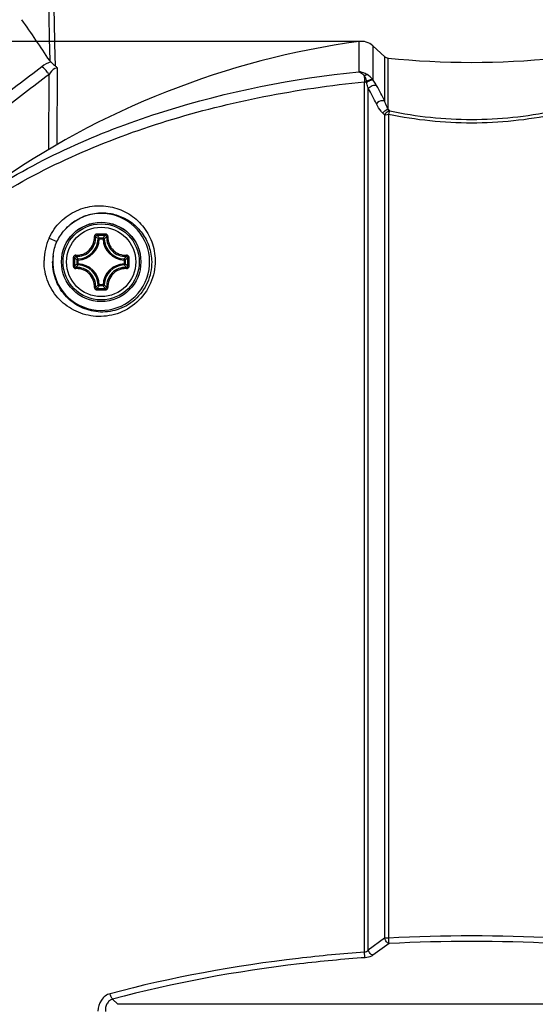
# Model space of a CAD drawing. Header units: millimetres. Extents: x 0 to 420, y 0 to 297.
# Tile 93 of 100: x 335.49 to 344.54, y 190.99 to 208.26. Entities that reach past the tile are written whole.
import ezdxf

# ---------------------------------------------------------------- set-up
doc = ezdxf.new("R2010")
doc.units = ezdxf.units.MM
doc.header["$LTSCALE"] = 23.1
doc.header["$PDMODE"] = 3
doc.header["$PDSIZE"] = 0.3125
doc.linetypes.add('DASHED', pattern=[0.2, 0.1, -0.1])
doc.layers.get('0').update_dxf_attribs({"linetype": 'CONTINUOUS'})
doc.layers.get('Defpoints').update_dxf_attribs({"linetype": 'CONTINUOUS'})
doc.layers.add('DIM_PILOTEES', color=7, linetype='CONTINUOUS')
doc.styles.get("Standard").update_dxf_attribs({"font": 'txt', "width": 0.7})
doc.styles.add('TEXTSTYLE_4', font='txt')
doc.dimstyles.new('DIMSTYLE_10', dxfattribs={"dimtxt": 2.5, "dimasz": 3.5, "dimexe": 2, "dimexo": 0, "dimgap": 2.5, "dimtad": 1, "dimdec": 0, "dimlfac": 5, "dimdsep": 46, "dimtxsty": 'Standard', "dimblk": '_FILLED', "dimblk1": '_FILLED', "dimblk2": '_FILLED', "dimcen": 0, "dimazin": 2, "dimtp": 0.5, "dimtm": 0.5, "dimtfac": 1, "dimtdec": 0, "dimtofl": 0, "dimtmove": 0, "dimatfit": 3, "dimldrblk": '_FILLED', "dimfxl": 0, "dimtolj": 1, "dimarcsym": 0})
doc.dimstyles.new('DIMSTYLE_11', dxfattribs={"dimtxt": 2.5, "dimasz": 3.5, "dimexe": 2, "dimexo": 0, "dimtad": 1, "dimdec": 0, "dimlfac": 5, "dimdsep": 46, "dimtxsty": 'Standard', "dimblk": '_FILLED', "dimblk1": '_FILLED', "dimblk2": '_FILLED', "dimcen": 0, "dimazin": 2, "dimtp": 0.5, "dimtm": 0.5, "dimtfac": 1, "dimtdec": 0, "dimtofl": 0, "dimtmove": 0, "dimatfit": 1, "dimldrblk": '_FILLED', "dimfxl": 0, "dimtolj": 1, "dimarcsym": 0})
doc.dimstyles.new('DIMSTYLE_3', dxfattribs={"dimtxt": 2.5, "dimasz": 3.5, "dimexe": 2, "dimexo": 0, "dimtad": 1, "dimdec": 0, "dimlfac": 5, "dimdsep": 46, "dimtxsty": 'Standard', "dimblk": '_FILLED', "dimblk1": '_FILLED', "dimblk2": '_FILLED', "dimcen": 0, "dimazin": 2, "dimtp": 0.5, "dimtm": 0.5, "dimtfac": 1, "dimtdec": 0, "dimtofl": 0, "dimtmove": 0, "dimatfit": 3, "dimldrblk": '_FILLED', "dimfxl": 0, "dimtolj": 1, "dimarcsym": 0})
doc.dimstyles.new('DIMSTYLE_8', dxfattribs={"dimtxt": 2.5, "dimasz": 3.5, "dimexe": 2, "dimexo": 0, "dimtad": 1, "dimdec": 0, "dimlfac": 5, "dimdsep": 46, "dimtxsty": 'Standard', "dimblk": '_FILLED', "dimblk1": '_FILLED', "dimblk2": '_FILLED', "dimcen": 0, "dimazin": 2, "dimtp": 0.8, "dimtm": 0.8, "dimtfac": 1, "dimtdec": 0, "dimtofl": 0, "dimtmove": 0, "dimatfit": 3, "dimldrblk": '_FILLED', "dimfxl": 0, "dimtolj": 1, "dimarcsym": 0})

# ---------------------------------------------------------------- blocks, each defined once
blk = doc.blocks.new('_FILLED')
at = {"color": 0, "linetype": 'ByBlock'}
blk.add_solid([(0, 0), (-1, 0.1429), (-1, -0.1429)], dxfattribs=at)
blk = doc.blocks.new('*D9')
at = {"layer": 'DIM_PILOTEES', "color": 2, "linetype": 'Continuous'}
for p, q in [((341.487, 207.879), (276.424, 207.879)), ((278.424, 207.879), (278.424, 179.995)), ((278.424, 152.111), (278.424, 179.995)), ((326.224, 152.111), (276.424, 152.111))]:
    blk.add_line(p, q, dxfattribs=at)
at = {"layer": 'DIM_PILOTEES', "color": 2, "linetype": 'Continuous', "xscale": 3.5, "yscale": 3.5, "zscale": 3.5}
for p, rotation in [((278.424, 207.879), 90), ((278.424, 152.111), 270)]:
    blk.add_blockref('_FILLED', p, dxfattribs=dict(at, rotation=rotation))
at = {"layer": 'DIM_PILOTEES', "color": 2, "linetype": 'Continuous', "insert": (275.299, 179.995), "char_height": 2.5, "width": 8.83929, "attachment_point": 2, "rotation": 90, "line_spacing_factor": 0.9}
blk.add_mtext('{\\ftxt;\\W0.0001;\\H0.0001;\\~}{\\ftxt;\\W2.3571428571;\\H2.5; }{\\ftxt;\\W0.0001;\\H0.0001;\\~}', dxfattribs=at)
blk = doc.blocks.new('*D11')
at = {"layer": 'DIM_PILOTEES', "color": 2, "linetype": 'Continuous'}
for p, q in [((336.364, 233.121), (266.424, 233.121)), ((268.424, 233.121), (268.424, 192.616)), ((268.424, 152.111), (268.424, 192.616)), ((326.224, 152.111), (266.424, 152.111))]:
    blk.add_line(p, q, dxfattribs=at)
at = {"layer": 'DIM_PILOTEES', "color": 2, "linetype": 'Continuous', "xscale": 3.5, "yscale": 3.5, "zscale": 3.5}
for p, rotation in [((268.424, 233.121), 90), ((268.424, 152.111), 270)]:
    blk.add_blockref('_FILLED', p, dxfattribs=dict(at, rotation=rotation))
at = {"layer": 'DIM_PILOTEES', "color": 2, "linetype": 'Continuous', "insert": (265.299, 192.616), "char_height": 2.5, "width": 8.57143, "attachment_point": 2, "rotation": 90, "line_spacing_factor": 0.9}
blk.add_mtext('{\\ftxt;\\W0.0001;\\H0.0001;\\~}{\\ftxt;\\W2.2857142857;\\H2.5; }{\\ftxt;\\W0.0001;\\H0.0001;\\~}', dxfattribs=at)
blk = doc.blocks.new('*D20')
at = {"layer": 'Defpoints', "color": 0, "linetype": 'Continuous'}
for p in [(311.294, 239.92), (343.424, 200.711), (298.666, 176.913), (388.182, 176.913)]:
    blk.add_point(p, dxfattribs=at)
at = {"layer": 'DIM_PILOTEES', "color": 0, "linetype": 'Continuous', "lineweight": -2}
for p, q in [((298.666, 176.913), (300.432, 177.852)), ((388.182, 176.913), (386.416, 177.852))]:
    blk.add_line(p, q, dxfattribs=at)
blk.add_arc((343.424, 200.711), 50.691, 335.9568, 204.0432, dxfattribs=at)
at = {"layer": 'DIM_PILOTEES', "color": 0, "linetype": 'Continuous', "lineweight": -2, "xscale": 3.5, "yscale": 3.5, "zscale": 3.5}
for p, rotation in [((298.666, 176.913), 296.0216101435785), ((388.182, 176.913), 243.9783898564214)]:
    blk.add_blockref('_FILLED', p, dxfattribs=dict(at, rotation=rotation))
at = {"layer": 'DIM_PILOTEES', "color": 0, "linetype": 'Continuous', "insert": (349.275, 256.932), "char_height": 2.5, "width": 21.60714, "attachment_point": 2, "rotation": 354.0585, "line_spacing_factor": 0.9}
blk.add_mtext('\\A1;{\\ftxt;\\W0.0001;\\H0.0001;\\~}{\\ftxt;\\W2.8095238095;\\H2.5; }{\\ftxt;\\W0.0001;\\H0.0001;\\~}{\\ftxt;\\W0.0001;\\H0.0001;\\~}{\\ftxt;\\W2.2857142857;\\H2.5; }{\\ftxt;\\W0.0001;\\H0.0001;\\~}{\\ftxt;\\W0.0001;\\H0.0001;\\~}{\\ftxt;\\W0.6666666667;\\H2.5; }{\\ftxt;\\W0.0001;\\H0.0001;\\~}', dxfattribs=at)
blk = doc.blocks.new('*D21')
at = {"layer": 'DIM_PILOTEES', "color": 2, "linetype": 'Continuous'}
blk.add_line((369.875, 225.402), (392.837, 246.836), dxfattribs=at)
at = {"layer": 'DIM_PILOTEES', "color": 2, "linetype": 'Continuous', "xscale": 3.5, "yscale": 3.5, "zscale": 3.5, "rotation": 223.0286752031}
blk.add_blockref('_FILLED', (369.875, 225.402), dxfattribs=at)
at = {"layer": 'DIM_PILOTEES', "color": 2, "linetype": 'Continuous', "insert": (384.091, 242.947), "char_height": 2.5, "width": 13.57143, "attachment_point": 1, "rotation": 43.0287, "line_spacing_factor": 0.9, "style": 'TEXTSTYLE_4'}
blk.add_mtext('{\\ftxt;\\W0.0001;\\H0.0001;\\~}{\\ftxt;\\W1.3333333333;\\H2.5; }{\\ftxt;\\W0.0001;\\H0.0001;\\~}{\\ftxt;\\W0.0001;\\H0.0001;\\~}{\\ftxt;\\W2.2857142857;\\H2.5; }{\\ftxt;\\W0.0001;\\H0.0001;\\~}', dxfattribs=at)

msp = doc.modelspace()

# ---------------------------------------------------------------- linework, layer by layer
at = {"color": 7, "linetype": 'Continuous'}
for p, q in [((341.4465, 207.8767), (341.4465, 207.3472)), ((341.6885, 207.8018), (341.8997, 207.6105)), ((341.6885, 207.8018), (341.6885, 207.2104)), ((341.8997, 206.8309), (341.8997, 207.6105)), ((341.9567, 206.6899), (341.9567, 207.5851)), ((336.1533, 206.0691), (336.1561, 207.4142)), ((336.0065, 205.9859), (336.009, 207.2999)), ((341.6957, 207.2003), (341.6885, 207.2104)), ((341.5444, 191.9058), (341.5444, 207.1687)), ((341.6109, 191.9442), (341.6109, 207.0528)), ((341.8976, 206.5891), (341.8976, 192.1494)), ((341.9672, 206.6003), (341.9672, 192.1532)), ((336.0104, 204.4299), (336.1483, 204.3667)), ((336.8916, 204.4132), (336.8717, 204.4141)), ((336.8916, 204.4331), (336.9564, 204.4331)), ((336.8916, 204.4132), (336.8916, 204.4331)), ((336.8916, 204.4132), (336.9564, 204.4132)), ((336.9564, 204.4132), (336.9564, 204.4331)), ((336.9564, 204.4132), (336.9763, 204.4141)), ((336.522, 204.0436), (336.5021, 204.0436)), ((336.5021, 203.9788), (336.5021, 204.0436)), ((336.522, 203.9788), (336.5021, 203.9788)), ((336.522, 204.0436), (336.5211, 204.0635)), ((336.522, 203.9788), (336.5211, 203.959)), ((336.522, 203.9788), (336.522, 204.0436)), ((337.326, 204.0436), (337.3269, 204.0635)), ((337.326, 204.0436), (337.3459, 204.0436)), ((337.326, 204.0436), (337.326, 203.9788)), ((337.326, 203.9788), (337.3459, 203.9788)), ((337.326, 203.9788), (337.3269, 203.959)), ((337.3459, 204.0436), (337.3459, 203.9788)), ((336.8916, 203.6092), (336.8717, 203.6083)), ((336.9564, 203.6092), (336.8916, 203.6092)), ((336.8916, 203.6092), (336.8916, 203.5894)), ((336.9564, 203.5894), (336.8916, 203.5894)), ((336.9564, 203.6092), (336.9763, 203.6083)), ((336.9564, 203.6092), (336.9564, 203.5894)), ((341.8976, 192.1494), (341.6109, 191.9442)), ((341.9769, 192.0567), (341.6902, 191.8517)), ((337.1247, 191.0837), (337.2164, 190.9921)), ((349.6316, 190.9921), (337.2164, 190.9921))]:
    msp.add_line(p, q, dxfattribs=at)
for radius in [0.6963, 0.6962, 0.6675, 0.6081]:
    msp.add_circle((336.924, 204.0112), radius, dxfattribs=at)
at = {"color": 7, "linetype": 'DASHED'}
msp.add_arc((343.424, 200.7112), 36.1841, 332, 208, dxfattribs=at)
at = {"color": 7, "linetype": 'Continuous'}
for centre, radius, start, end in [((312.2365, 191.8772), 28.4791, 33.3697, 35.11542), ((343.424, 193.4112), 14.6, 97.78444, 125.25112), ((341.4871, 207.5795), 0.3, 47.82911, 97.78444), ((341.9668, 207.6846), 0.1, 227.82911, 264.23228), ((343.424, 222.1112), 14.6, 264.23228, 275.76772), ((374.4136, 156.425), 63.9254, 127.065033, 128.037597), ((335.9823, 207.2603), 0.2322, 41.54529, 53.44596), ((375.0303, 155.9202), 64.5177, 127.215533, 128.176021), ((339.4012, 206.8384), 2.2022, 8.34426, 8.71846), ((333.5036, 202.6156), 9.2421, 26.79774, 28.69254), ((333.6461, 202.6823), 9.2375, 26.68653, 28.58905), ((338.3911, 203.2113), 4.9814, 43.79521, 44.29233), ((338.3226, 203.1017), 4.9943, 44.28976, 44.7846), ((336.924, 204.0112), 0.85, 171.92505, 138.65805), ((336.4982, 204.437), 0.3294, 266.72271, 3.2774), ((336.9239, 181.6682), 22.8324, 89.99976, 90.19291), ((336.924, 181.8339), 22.6428, 89.80684, 90.19316), ((336.136, 203.7124), 1.0442, 43.64713, 47.03605), ((336.9241, 181.6682), 22.8324, 89.80706, 90.00022), ((337.7119, 203.7125), 1.0441, 132.96384, 136.35289), ((337.3497, 204.437), 0.3294, 176.72268, 273.27745), ((336.8892, 204.0248), 0.9677, 155.25137, 179.45787), ((336.504, 204.4312), 0.3681, 272.6605, 357.3395), ((336.504, 204.4312), 0.388, 272.66007, 357.33994), ((337.344, 204.4312), 0.388, 182.66006, 267.33994), ((337.344, 204.4312), 0.3681, 182.6605, 267.3395), ((336.9451, 204.002), 0.8723, 171.52188, 179.39556), ((359.267, 204.0125), 22.8324, 179.81005, 180.19636), ((359.1011, 204.0112), 22.6425, 179.80669, 180.19301), ((337.2228, 204.7992), 1.0441, 222.96384, 226.35289), ((337.2228, 203.2233), 1.0442, 133.64713, 137.03607), ((336.504, 203.5912), 0.3681, 2.66045, 87.3395), ((336.504, 203.5912), 0.388, 2.66007, 87.33994), ((337.344, 203.5912), 0.388, 92.66007, 177.33994), ((337.344, 203.5912), 0.3681, 92.66045, 177.33954), ((336.6252, 204.7992), 1.0442, 313.64713, 317.03605), ((336.6253, 203.2234), 1.044, 42.96355, 46.35313), ((314.7468, 204.0112), 22.6426, 359.807, 0.19331), ((314.5809, 204.0125), 22.8324, 359.80363, 0.18994), ((336.4982, 203.5855), 0.3294, 356.7233, 93.27644), ((337.3497, 203.5855), 0.3294, 86.7235, 183.27661), ((336.1362, 204.3099), 1.044, 312.96357, 316.35313), ((337.7118, 204.3099), 1.044, 223.6469, 227.03631), ((336.9239, 226.3543), 22.8324, 269.80706, 270.00022), ((336.924, 226.1886), 22.6428, 269.80684, 270.19316), ((336.9241, 226.3543), 22.8324, 269.99976, 270.19291), ((343.424, 164.7827), 27.4093, 86.95341, 93.04659), ((343.424, 164.988), 27.1074, 86.94, 93.06), ((341.5315, 192.005), 0.1, 277.45052, 322.56419)]:
    msp.add_arc(centre, radius, start, end, dxfattribs=at)
for points in [[(335.7331, 219.9112), (335.8307, 215.7881), (335.9264, 211.665), (336.0205, 207.5418)], [(336.1206, 207.4468), (336.024, 211.6016), (335.9258, 215.7565), (335.8254, 219.9112)], [(336.0387, 207.5209), (335.9835, 207.5001), (335.9315, 207.4699), (335.8844, 207.4344)], [(336.0387, 207.5209), (336.0317, 207.527), (336.0256, 207.5341), (336.0205, 207.5418)], [(341.6885, 207.2104), (341.6605, 207.2445), (341.6263, 207.2743), (341.5883, 207.2966)], [(336.1483, 204.3667), (336.1827, 204.4417), (336.2313, 204.5107), (336.2858, 204.5727)], [(336.0824, 204.1306), (336.0939, 204.2115), (336.1143, 204.2924), (336.1483, 204.3667)], [(336.5211, 204.0635), (336.5162, 204.0632), (336.5062, 204.0587), (336.5021, 204.0486), (336.5021, 204.0436)], [(336.5021, 203.9788), (336.5021, 203.9739), (336.5062, 203.9637), (336.5162, 203.9592), (336.5211, 203.959)], [(337.3269, 203.959), (337.3318, 203.9592), (337.3418, 203.9637), (337.3458, 203.9739), (337.3459, 203.9788)], [(336.8717, 203.6083), (336.872, 203.6034), (336.8765, 203.5934), (336.8866, 203.5894), (336.8916, 203.5894)]]:
    msp.add_open_spline(points, degree=3, dxfattribs=at)
for points, knots in [([(336.009, 207.2999), (335.9995, 207.3137), (335.9629, 207.3627), (335.9207, 207.4086), (335.8844, 207.4344)], [0, 0, 0, 0, 0.2736553, 1, 1, 1, 1]), ([(336.1561, 207.4142), (336.1405, 207.4145), (336.077, 207.3946), (336.0354, 207.3403), (336.009, 207.2999)], [0, 0, 0, 0, 0.2439945, 1, 1, 1, 1]), ([(336.0387, 207.5209), (336.0447, 207.5155), (336.0725, 207.4913), (336.0975, 207.4639), (336.1206, 207.4468)], [0, 0, 0, 0, 0.2187024, 1, 1, 1, 1]), ([(335.0077, 205.2829), (335.9427, 205.8714), (338.0488, 206.7889), (340.2892, 207.2276), (341.4465, 207.3472)], [0, 0, 0, 0, 0.4870694, 1, 1, 1, 1]), ([(341.4464, 207.3472), (341.4544, 207.3435), (341.4894, 207.3243), (341.5194, 207.297), (341.5403, 207.2741)], [0, 0, 0, 0, 0.2203251, 1, 1, 1, 1]), ([(341.5883, 207.2966), (341.5769, 207.3033), (341.5323, 207.3268), (341.4833, 207.3421), (341.4465, 207.3472)], [0, 0, 0, 0, 0.2626002, 1, 1, 1, 1]), ([(341.5403, 207.2741), (341.5442, 207.2773), (341.5585, 207.2878), (341.5756, 207.2956), (341.5883, 207.2966)], [0, 0, 0, 0, 0.2842922, 1, 1, 1, 1]), ([(341.5403, 207.2741), (341.5452, 207.2671), (341.5642, 207.2359), (341.5737, 207.1998), (341.5779, 207.1723)], [0, 0, 0, 0, 0.234747, 1, 1, 1, 1]), ([(341.5403, 207.2741), (341.5404, 207.2661), (341.541, 207.2309), (341.5427, 207.1958), (341.5444, 207.1687)], [0, 0, 0, 0, 0.2272448, 1, 1, 1, 1]), ([(341.5779, 207.1723), (341.5952, 207.1872), (341.6293, 207.2082), (341.6723, 207.2163), (341.6885, 207.2104)], [0, 0, 0, 0, 0.5697711, 1, 1, 1, 1]), ([(341.5801, 207.158), (341.5977, 207.1742), (341.6332, 207.1971), (341.6786, 207.2065), (341.6957, 207.2003)], [0, 0, 0, 0, 0.5679946, 1, 1, 1, 1]), ([(335.0077, 205.1094), (335.9583, 205.7023), (337.5472, 206.3853), (339.7806, 206.9412), (340.9514, 207.1109), (341.5444, 207.1687)], [0, 0, 0, 0, 0.4869641, 0.7409984, 1, 1, 1, 1]), ([(341.5444, 207.1687), (341.5509, 207.1705), (341.5648, 207.1701), (341.5756, 207.1622), (341.5801, 207.158)], [0, 0, 0, 0, 0.5230158, 1, 1, 1, 1]), ([(341.6109, 207.0528), (341.6088, 207.0614), (341.5996, 207.0968), (341.5889, 207.1318), (341.5801, 207.158)], [0, 0, 0, 0, 0.2440513, 1, 1, 1, 1]), ([(341.6109, 207.0528), (341.6269, 207.0768), (341.6736, 207.1109), (341.7348, 207.1149), (341.7574, 207.1027)], [0, 0, 0, 0, 0.5290863, 1, 1, 1, 1]), ([(341.7574, 207.1027), (341.7531, 207.1106), (341.734, 207.144), (341.7128, 207.1762), (341.6957, 207.2003)], [0, 0, 0, 0, 0.2346327, 1, 1, 1, 1]), ([(341.8997, 206.8309), (341.8889, 206.8364), (341.8347, 206.8465), (341.777, 206.8163), (341.7532, 206.7823)], [0, 0, 0, 0, 0.224897, 1, 1, 1, 1]), ([(341.8674, 206.6199), (341.8563, 206.631), (341.812, 206.6805), (341.776, 206.7371), (341.7532, 206.7823)], [0, 0, 0, 0, 0.2372713, 1, 1, 1, 1]), ([(341.8674, 206.6199), (341.8715, 206.6288), (341.892, 206.6617), (341.9283, 206.6855), (341.9567, 206.6899)], [0, 0, 0, 0, 0.2559624, 1, 1, 1, 1]), ([(341.9567, 206.6899), (341.9512, 206.7007), (341.9293, 206.7465), (341.9113, 206.7942), (341.8997, 206.8309)], [0, 0, 0, 0, 0.239716, 1, 1, 1, 1]), ([(341.9868, 206.6588), (341.9776, 206.6574), (341.9405, 206.6458), (341.91, 206.6156), (341.8976, 206.5891)], [0, 0, 0, 0, 0.2423703, 1, 1, 1, 1]), ([(341.8976, 206.5891), (341.9022, 206.5909), (341.9248, 206.5975), (341.9486, 206.5998), (341.9672, 206.6003)], [0, 0, 0, 0, 0.2076264, 1, 1, 1, 1]), ([(341.9868, 206.6588), (341.985, 206.6554), (341.9768, 206.6365), (341.9712, 206.6166), (341.9672, 206.6003)], [0, 0, 0, 0, 0.188266, 1, 1, 1, 1]), ([(341.9672, 206.6003), (342.4458, 206.5045), (343.424, 206.3998), (344.4022, 206.5045), (344.8807, 206.6003)], [0, 0, 0, 0, 0.5000116, 1, 1, 1, 1]), ([(341.9868, 206.6588), (342.4587, 206.5627), (343.424, 206.4573), (344.3893, 206.5627), (344.8612, 206.6588)], [0, 0, 0, 0, 0.5000121, 1, 1, 1, 1]), ([(336.0104, 204.4299), (336.0596, 204.5367), (336.196, 204.7302), (336.4815, 204.9249), (336.8029, 205.0098), (337.1247, 204.9873), (337.4198, 204.8656), (337.6634, 204.6545), (337.8299, 204.3688), (337.871, 204.1474), (337.8721, 204.0354)], [0, 0, 0, 0, 0.1347238, 0.2643775, 0.3883642, 0.5086577, 0.6277518, 0.7480274, 0.8715977, 1, 1, 1, 1]), ([(336.2858, 204.5727), (336.347, 204.6433), (336.4899, 204.7623), (336.7421, 204.8624), (337.0024, 204.8824), (337.2518, 204.8276), (337.4747, 204.7044), (337.6559, 204.5193), (337.7788, 204.2821), (337.8092, 204.1024), (337.8102, 204.0112)], [0, 0, 0, 0, 0.1339827, 0.2612322, 0.3833959, 0.5029628, 0.6223514, 0.7437654, 0.8691626, 1, 1, 1, 1]), ([(336.4769, 204.129), (336.4985, 204.1278), (336.5424, 204.1298), (336.6061, 204.1466), (336.6652, 204.1765), (336.7339, 204.2318), (336.7951, 204.326), (336.8087, 204.4149), (336.8062, 204.458)], [0, 0, 0, 0, 0.1243919, 0.2495533, 0.3753379, 0.5014672, 0.7519204, 1, 1, 1, 1]), ([(336.847, 204.5005), (336.8415, 204.5005), (336.8304, 204.4982), (336.8166, 204.4886), (336.8076, 204.4745), (336.8059, 204.4634), (336.8062, 204.458)], [0, 0, 0, 0, 0.2518634, 0.5029835, 0.7523337, 1, 1, 1, 1]), ([(336.8062, 204.458), (336.8087, 204.4582), (336.8133, 204.4583), (336.8196, 204.4581), (336.824, 204.4573), (336.8266, 204.4565), (336.8271, 204.4558)], [0, 0, 0, 0, 0.3483663, 0.6548119, 0.8796297, 1, 1, 1, 1]), ([(336.8476, 204.4765), (336.8423, 204.4765), (336.8312, 204.4722), (336.8268, 204.461), (336.8271, 204.4558)], [0, 0, 0, 0, 0.5063591, 1, 1, 1, 1]), ([(336.8717, 204.4141), (336.8682, 204.4177), (336.8536, 204.4319), (336.8386, 204.4457), (336.8271, 204.4558)], [0, 0, 0, 0, 0.2451257, 1, 1, 1, 1]), ([(336.847, 204.5005), (336.847, 204.4977), (336.847, 204.4924), (336.8471, 204.4853), (336.8474, 204.4801), (336.8474, 204.4773), (336.8476, 204.4765)], [0, 0, 0, 0, 0.3459248, 0.6615114, 0.8927311, 1, 1, 1, 1]), ([(336.9763, 204.4141), (336.9798, 204.4177), (336.9943, 204.4319), (337.0093, 204.4457), (337.0209, 204.4558)], [0, 0, 0, 0, 0.245125, 1, 1, 1, 1]), ([(337.001, 204.5005), (337.001, 204.4977), (337.001, 204.4924), (337.0009, 204.4853), (337.0006, 204.4801), (337.0006, 204.4773), (337.0003, 204.4765)], [0, 0, 0, 0, 0.3459108, 0.661487, 0.892709, 1, 1, 1, 1]), ([(337.0209, 204.4558), (337.0211, 204.461), (337.0168, 204.4722), (337.0057, 204.4765), (337.0003, 204.4765)], [0, 0, 0, 0, 0.4936394, 1, 1, 1, 1]), ([(337.0417, 204.4583), (337.042, 204.4637), (337.0402, 204.4747), (337.0312, 204.4887), (337.0174, 204.4982), (337.0064, 204.5005), (337.001, 204.5005)], [0, 0, 0, 0, 0.2476497, 0.4970197, 0.7481445, 1, 1, 1, 1]), ([(337.0417, 204.458), (337.0393, 204.4582), (337.0346, 204.4583), (337.0283, 204.4581), (337.024, 204.4573), (337.0214, 204.4565), (337.0209, 204.4558)], [0, 0, 0, 0, 0.3483523, 0.6547987, 0.8796115, 1, 1, 1, 1]), ([(337.0417, 204.4583), (337.0405, 204.4367), (337.0426, 204.3929), (337.0593, 204.3292), (337.0892, 204.27), (337.1445, 204.2014), (337.2386, 204.1402), (337.3275, 204.1266), (337.3707, 204.129)], [0, 0, 0, 0, 0.1243703, 0.2495104, 0.3752732, 0.5013815, 0.7518496, 1, 1, 1, 1]), ([(336.8916, 204.4331), (336.8866, 204.4331), (336.8765, 204.429), (336.872, 204.4191), (336.8717, 204.4141)], [0, 0, 0, 0, 0.4999872, 1, 1, 1, 1]), ([(336.9763, 204.4141), (336.976, 204.4191), (336.9715, 204.429), (336.9613, 204.4331), (336.9564, 204.4331)], [0, 0, 0, 0, 0.5000128, 1, 1, 1, 1]), ([(336.4769, 204.129), (336.4715, 204.1293), (336.4605, 204.1275), (336.4465, 204.1185), (336.437, 204.1047), (336.4347, 204.0937), (336.4347, 204.0882)], [0, 0, 0, 0, 0.2476486, 0.4970167, 0.7481404, 1, 1, 1, 1]), ([(336.4794, 204.1082), (336.4742, 204.1084), (336.463, 204.104), (336.4587, 204.0929), (336.4587, 204.0876)], [0, 0, 0, 0, 0.4936395, 1, 1, 1, 1]), ([(336.4772, 204.129), (336.477, 204.1265), (336.4769, 204.1219), (336.4772, 204.1156), (336.4779, 204.1112), (336.4787, 204.1086), (336.4794, 204.1082)], [0, 0, 0, 0, 0.3483516, 0.6547993, 0.8796104, 1, 1, 1, 1]), ([(336.5211, 204.0635), (336.5175, 204.0671), (336.5033, 204.0816), (336.4895, 204.0966), (336.4794, 204.1082)], [0, 0, 0, 0, 0.245125, 1, 1, 1, 1]), ([(337.3269, 204.0635), (337.3304, 204.0671), (337.3447, 204.0816), (337.3585, 204.0966), (337.3686, 204.1082)], [0, 0, 0, 0, 0.2451257, 1, 1, 1, 1]), ([(337.3708, 204.129), (337.3709, 204.1265), (337.3711, 204.1219), (337.3708, 204.1156), (337.3701, 204.1112), (337.3693, 204.1086), (337.3686, 204.1082)], [0, 0, 0, 0, 0.3483397, 0.6547745, 0.8795975, 1, 1, 1, 1]), ([(337.3893, 204.0876), (337.3893, 204.0929), (337.385, 204.104), (337.3738, 204.1084), (337.3686, 204.1082)], [0, 0, 0, 0, 0.5063592, 1, 1, 1, 1]), ([(337.4132, 204.0882), (337.4132, 204.0937), (337.4109, 204.1048), (337.4013, 204.1186), (337.3872, 204.1276), (337.3761, 204.1293), (337.3707, 204.129)], [0, 0, 0, 0, 0.2518662, 0.5029821, 0.7523235, 1, 1, 1, 1]), ([(337.8721, 204.0354), (337.8734, 203.8997), (337.8168, 203.6225), (337.5708, 203.2844), (337.2722, 203.1125), (337.0183, 203.056), (336.7719, 203.0491), (336.4751, 203.1251), (336.2272, 203.3016), (336.0765, 203.4894), (335.9581, 203.7114), (335.9204, 203.9051), (335.9216, 204.0339)], [0, 0, 0, 0, 0.133078, 0.2679204, 0.3982543, 0.4608801, 0.5216514, 0.6387393, 0.7542481, 0.8131923, 0.8736034, 1, 1, 1, 1]), ([(337.8102, 204.0112), (337.8115, 203.8883), (337.7602, 203.6367), (337.5358, 203.3315), (337.2166, 203.1518), (336.874, 203.1139), (336.558, 203.2), (336.2967, 203.3903), (336.1149, 203.67), (336.0717, 203.8958), (336.0729, 204.0112)], [0, 0, 0, 0, 0.1350349, 0.2722194, 0.4035953, 0.525822, 0.6414542, 0.7554052, 0.8732253, 1, 1, 1, 1]), ([(336.4347, 204.0882), (336.4375, 204.0882), (336.4428, 204.0882), (336.4499, 204.0881), (336.4551, 204.0878), (336.4579, 204.0878), (336.4587, 204.0876)], [0, 0, 0, 0, 0.3459238, 0.6615078, 0.8927286, 1, 1, 1, 1]), ([(336.4347, 203.9343), (336.4375, 203.9343), (336.4428, 203.9343), (336.4499, 203.9343), (336.4551, 203.9347), (336.4579, 203.9346), (336.4587, 203.9349)], [0, 0, 0, 0, 0.3459255, 0.6615105, 0.8927312, 1, 1, 1, 1]), ([(336.4347, 203.9343), (336.4347, 203.9288), (336.437, 203.9178), (336.4465, 203.904), (336.4605, 203.895), (336.4715, 203.8932), (336.4769, 203.8935)], [0, 0, 0, 0, 0.2518536, 0.5029815, 0.7523529, 1, 1, 1, 1]), ([(336.4587, 203.9349), (336.4587, 203.9295), (336.463, 203.9184), (336.4742, 203.9141), (336.4794, 203.9143)], [0, 0, 0, 0, 0.5063591, 1, 1, 1, 1]), ([(336.5211, 203.959), (336.5175, 203.9554), (336.5033, 203.9409), (336.4895, 203.9259), (336.4794, 203.9143)], [0, 0, 0, 0, 0.2451257, 1, 1, 1, 1]), ([(337.3459, 204.0436), (337.3458, 204.0486), (337.3418, 204.0587), (337.3318, 204.0632), (337.3269, 204.0635)], [0, 0, 0, 0, 0.4999872, 1, 1, 1, 1]), ([(337.3269, 203.959), (337.3304, 203.9554), (337.3447, 203.9409), (337.3585, 203.9259), (337.3686, 203.9143)], [0, 0, 0, 0, 0.2451229, 1, 1, 1, 1]), ([(337.3686, 203.9143), (337.3738, 203.9141), (337.385, 203.9184), (337.3893, 203.9295), (337.3893, 203.9349)], [0, 0, 0, 0, 0.4936394, 1, 1, 1, 1]), ([(337.3711, 203.8935), (337.3764, 203.8932), (337.3874, 203.895), (337.4015, 203.904), (337.411, 203.9178), (337.4132, 203.9288), (337.4132, 203.9343)], [0, 0, 0, 0, 0.2476538, 0.4970269, 0.748153, 1, 1, 1, 1]), ([(337.4132, 204.0882), (337.4105, 204.0882), (337.4052, 204.0882), (337.398, 204.0881), (337.3928, 204.0878), (337.3901, 204.0878), (337.3893, 204.0876)], [0, 0, 0, 0, 0.3459255, 0.6615105, 0.8927312, 1, 1, 1, 1]), ([(337.4132, 203.9343), (337.4105, 203.9343), (337.4052, 203.9343), (337.398, 203.9343), (337.3928, 203.9347), (337.3901, 203.9346), (337.3893, 203.9349)], [0, 0, 0, 0, 0.3459238, 0.6615078, 0.8927286, 1, 1, 1, 1]), ([(336.4772, 203.8935), (336.477, 203.896), (336.4769, 203.9006), (336.4771, 203.9069), (336.4779, 203.9112), (336.4787, 203.9138), (336.4794, 203.9143)], [0, 0, 0, 0, 0.3483097, 0.6547321, 0.8795615, 1, 1, 1, 1]), ([(336.8062, 203.5645), (336.8087, 203.6077), (336.795, 203.6966), (336.7338, 203.7907), (336.6652, 203.846), (336.6061, 203.8759), (336.5424, 203.8926), (336.4985, 203.8947), (336.4769, 203.8935)], [0, 0, 0, 0, 0.2481504, 0.4986193, 0.6247271, 0.7504895, 0.8756297, 1, 1, 1, 1]), ([(337.3711, 203.8935), (337.3494, 203.8947), (337.3056, 203.8926), (337.2419, 203.8759), (337.1827, 203.846), (337.1141, 203.7907), (337.0529, 203.6965), (337.0393, 203.6076), (337.0417, 203.5644)], [0, 0, 0, 0, 0.1243919, 0.2495533, 0.3753379, 0.5014672, 0.7519204, 1, 1, 1, 1]), ([(337.3708, 203.8935), (337.3709, 203.896), (337.3711, 203.9006), (337.3708, 203.9069), (337.3701, 203.9112), (337.3693, 203.9138), (337.3686, 203.9143)], [0, 0, 0, 0, 0.3483516, 0.6547993, 0.8796104, 1, 1, 1, 1]), ([(336.8717, 203.6083), (336.8682, 203.6048), (336.8536, 203.5906), (336.8386, 203.5767), (336.8271, 203.5666)], [0, 0, 0, 0, 0.2451229, 1, 1, 1, 1]), ([(336.9564, 203.5894), (336.9613, 203.5894), (336.9715, 203.5934), (336.976, 203.6034), (336.9763, 203.6083)], [0, 0, 0, 0, 0.4999872, 1, 1, 1, 1]), ([(336.9763, 203.6083), (336.9798, 203.6048), (336.9943, 203.5906), (337.0093, 203.5767), (337.0209, 203.5666)], [0, 0, 0, 0, 0.2451237, 1, 1, 1, 1]), ([(336.8062, 203.5645), (336.8059, 203.5591), (336.8076, 203.5481), (336.8166, 203.5339), (336.8304, 203.5243), (336.8415, 203.522), (336.847, 203.522)], [0, 0, 0, 0, 0.2476838, 0.4970277, 0.7481421, 1, 1, 1, 1]), ([(336.8062, 203.5644), (336.8087, 203.5643), (336.8133, 203.5641), (336.8196, 203.5644), (336.824, 203.5651), (336.8266, 203.5659), (336.8271, 203.5666)], [0, 0, 0, 0, 0.3483542, 0.6548017, 0.8796138, 1, 1, 1, 1]), ([(336.8271, 203.5666), (336.8268, 203.5614), (336.8312, 203.5502), (336.8423, 203.5459), (336.8476, 203.5459)], [0, 0, 0, 0, 0.4936394, 1, 1, 1, 1]), ([(336.847, 203.522), (336.847, 203.5247), (336.847, 203.53), (336.8471, 203.5372), (336.8474, 203.5424), (336.8474, 203.5451), (336.8476, 203.5459)], [0, 0, 0, 0, 0.3459084, 0.6614831, 0.8927053, 1, 1, 1, 1]), ([(337.0003, 203.5459), (337.0057, 203.5459), (337.0168, 203.5502), (337.0211, 203.5614), (337.0209, 203.5666)], [0, 0, 0, 0, 0.5063591, 1, 1, 1, 1]), ([(337.001, 203.522), (337.001, 203.5247), (337.0009, 203.53), (337.0009, 203.5372), (337.0005, 203.5424), (337.0006, 203.5451), (337.0003, 203.5459)], [0, 0, 0, 0, 0.3459248, 0.6615114, 0.8927311, 1, 1, 1, 1]), ([(337.001, 203.522), (337.0064, 203.522), (337.0175, 203.5243), (337.0313, 203.5338), (337.0403, 203.548), (337.042, 203.559), (337.0417, 203.5644)], [0, 0, 0, 0, 0.2518634, 0.5029835, 0.7523337, 1, 1, 1, 1]), ([(337.0417, 203.5644), (337.0393, 203.5643), (337.0346, 203.5641), (337.0283, 203.5644), (337.024, 203.5651), (337.0214, 203.5659), (337.0209, 203.5666)], [0, 0, 0, 0, 0.3483663, 0.6548119, 0.8796297, 1, 1, 1, 1]), ([(341.9672, 192.1532), (341.9606, 192.1532), (341.9373, 192.1527), (341.914, 192.1515), (341.8976, 192.1494)], [0, 0, 0, 0, 0.2871997, 1, 1, 1, 1]), ([(341.9769, 192.0567), (341.9675, 192.06), (341.9306, 192.0799), (341.9046, 192.1186), (341.8976, 192.1494)], [0, 0, 0, 0, 0.2400461, 1, 1, 1, 1]), ([(341.9769, 192.0567), (341.9757, 192.0626), (341.9706, 192.0945), (341.9684, 192.1269), (341.9672, 192.1532)], [0, 0, 0, 0, 0.1843435, 1, 1, 1, 1]), ([(341.5444, 191.9058), (341.1573, 191.8783), (339.6552, 191.7381), (338.1644, 191.465), (337.0812, 191.1783)], [0, 0, 0, 0, 0.257264, 1, 1, 1, 1]), ([(341.5573, 191.8096), (341.5535, 191.8229), (341.5486, 191.8551), (341.5455, 191.8873), (341.5444, 191.9058)], [0, 0, 0, 0, 0.4268035, 1, 1, 1, 1]), ([(341.6902, 191.8517), (341.682, 191.8458), (341.6413, 191.8223), (341.5939, 191.8122), (341.5573, 191.8096)], [0, 0, 0, 0, 0.2160776, 1, 1, 1, 1]), ([(341.6902, 191.8517), (341.6808, 191.855), (341.644, 191.8748), (341.6179, 191.9134), (341.6109, 191.9442)], [0, 0, 0, 0, 0.2400327, 1, 1, 1, 1]), ([(341.5573, 191.8096), (341.1728, 191.7822), (339.6809, 191.6423), (338.2003, 191.3697), (337.1247, 191.0837)], [0, 0, 0, 0, 0.2572589, 1, 1, 1, 1]), ([(337.0812, 191.1783), (337.0506, 191.1702), (336.991, 191.1405), (336.8995, 191.0425), (336.8683, 190.9398), (336.8657, 190.8723)], [0, 0, 0, 0, 0.2401202, 0.4894432, 1, 1, 1, 1]), ([(337.1247, 191.0837), (337.1132, 191.0945), (337.0951, 191.1257), (337.0847, 191.1593), (337.0812, 191.1783)], [0, 0, 0, 0, 0.4487716, 1, 1, 1, 1]), ([(337.1247, 191.0837), (337.1038, 191.078), (337.0638, 191.0558), (337.0082, 190.9827), (336.9952, 190.9109), (336.9972, 190.8648)], [0, 0, 0, 0, 0.2400723, 0.4875485, 1, 1, 1, 1])]:
    msp.add_open_spline(points, degree=3, knots=knots, dxfattribs=at)

# ---------------------------------------------------------------- dimensions: what is measured, and where the dimension line sits
at = {"layer": 'DIM_PILOTEES', "color": 2, "linetype": 'Continuous'}
dim = msp.add_angular_dim_3p(base=(311.2941, 239.9197), center=(343.424, 200.7112), p1=(388.1819, 176.913), p2=(298.666, 176.913), text='{\\ftxt;\\W0.0001;\\H0.0001;\\~}{\\ftxt;\\W2.8095238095;\\H2.5; }{\\ftxt;\\W0.0001;\\H0.0001;\\~}{\\ftxt;\\W0.0001;\\H0.0001;\\~}{\\ftxt;\\W2.2857142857;\\H2.5; }{\\ftxt;\\W0.0001;\\H0.0001;\\~}{\\ftxt;\\W0.0001;\\H0.0001;\\~}{\\ftxt;\\W0.6666666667;\\H2.5; }{\\ftxt;\\W0.0001;\\H0.0001;\\~}', dimstyle='DIMSTYLE_10', dxfattribs=at)
dim.commit()
dim.dimension.update_dxf_attribs({"geometry": '*D20', "text_midpoint": (348.6712, 251.1304), "dimtype": 165})
dim = msp.add_diameter_dim_2p(p1=(369.875, 225.402), p2=(316.9729, 176.0205), text='{\\ftxt;\\W0.0001;\\H0.0001;\\~}{\\ftxt;\\W1.3333333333;\\H2.5; }{\\ftxt;\\W0.0001;\\H0.0001;\\~}{\\ftxt;\\W0.0001;\\H0.0001;\\~}{\\ftxt;\\W2.2857142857;\\H2.5; }{\\ftxt;\\W0.0001;\\H0.0001;\\~}', dimstyle='DIMSTYLE_11', override={"dimpost": '<>'}, dxfattribs=at)
dim.commit()
dim.dimension.update_dxf_attribs({"geometry": '*D21', "text_midpoint": (388.6598, 242.9367), "dimtype": 163})
for base, p1, p2, angle, text, dimstyle, picture, middle in [((268.424, 152.1112), (336.3639, 233.1212), (326.224, 152.1112), 270, '{\\ftxt;\\W0.0001;\\H0.0001;\\~}{\\ftxt;\\W2.2857142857;\\H2.5; }{\\ftxt;\\W0.0001;\\H0.0001;\\~}', 'DIMSTYLE_8', '*D11', (268.424, 192.2591)), ((278.424, 207.8795), (326.224, 152.1112), (341.4871, 207.8795), 90, '{\\ftxt;\\W0.0001;\\H0.0001;\\~}{\\ftxt;\\W2.3571428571;\\H2.5; }{\\ftxt;\\W0.0001;\\H0.0001;\\~}', 'DIMSTYLE_3', '*D9', (278.424, 179.6382))]:
    dim = msp.add_linear_dim(base=base, p1=p1, p2=p2, angle=angle, text=text, dimstyle=dimstyle, dxfattribs=at)
    dim.commit()
    dim.dimension.update_dxf_attribs({"geometry": picture, "text_midpoint": middle, "dimtype": 160})

doc.saveas('drawing.dxf')
